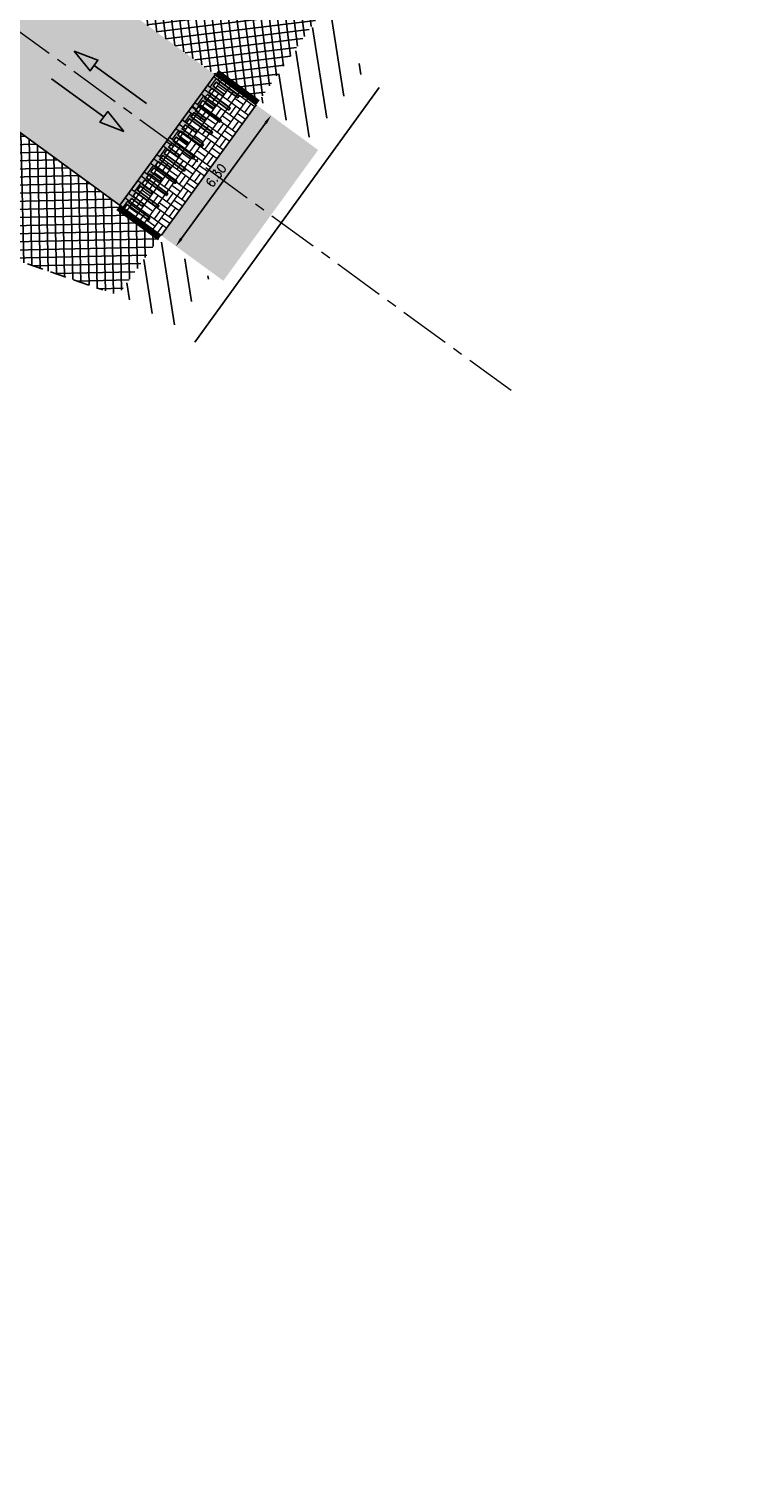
# Model space of a CAD drawing. Header units: metres. Extents: x 183890 to 185675, y 327401 to 328446.
# Tile 45 of 69: x 184260 to 184288, y 327908 to 327965. Entities that reach past the tile are written whole.
import ezdxf

# ---------------------------------------------------------------- set-up
doc = ezdxf.new("R2010")
doc.units = ezdxf.units.M
doc.header["$LTSCALE"] = 0.2
doc.header["$PDMODE"] = 35
doc.header["$PDSIZE"] = 0.2
for name, pattern in [('ACAD_ISO02W100', [15, 12, -3]), ('AM-AS', [16, 10, -2, 2, -2]), ('CENTERx10', [20, 12.5, -2.5, 2.5, -2.5]), ('HIDDEN', [9.525, 6.35, -3.175])]:
    doc.linetypes.add(name, pattern=pattern)
doc.layers.add('N-WE-AM-AS-G', color=10, linetype='AM-AS', lineweight=18)
doc.layers.add('N-WE-VH-VERHARDING_BETONSTRAATSTEEN-A', color=252, linetype='Continuous', lineweight=18)
for name, color, linetype in [('O_WEG_L_DETAIL', 7, 'Continuous'), ('O_WEGEN_A_ASFALT', 252, 'Continuous'), ('O_WEGEN_A_KEITJES', 253, 'Continuous'), ('O_WEGEN_A_RIJWEG_GEB KL', 253, 'Continuous'), ('O_WEGEN_A_TROTTOIR', 252, 'Continuous'), ('O_WEGEN_HERSTRATEN', 253, 'Continuous'), ('O_WEGEN_L_2STREK', 3, 'Continuous'), ('O_WEGEN_L_HARDSTEENBAND200', 1, 'CENTERx10'), ('O_WEGEN_L_OB 60x200', 2, 'HIDDEN'), ('O_WEGEN_L_RIJRICHTING', 3, 'Continuous'), ('O_WEGEN_L_TB18-20', 1, 'ACAD_ISO02W100'), ('O_WEGEN_T_MAATVOERING', 1, 'Continuous'), ('Z_ZZZ_Z_WERKGRENS', 3, 'FENCELINE2')]:
    doc.layers.add(name, color=color, linetype=linetype)
doc.styles.add('ROMANS', font='romans.shx', dxfattribs={"width": 0.9})
doc.linetypes.add('FENCELINE2', pattern='A,6.35,-2.54,[132,ltypeshp.shx,S=2.54,R=0,X=-2.54,Y=0],-2.54,25.4', length=36.83)
doc.dimstyles.new('1_200', dxfattribs={"dimscale": 0.2, "dimtxt": 1.8, "dimasz": 1.8, "dimexe": 1.8, "dimexo": 0.625, "dimgap": 0.9, "dimtad": 1, "dimlfac": -1, "dimzin": 0, "dimdsep": 46, "dimtxsty": 'ROMANS', "dimcen": 0.9, "dimse1": 1, "dimse2": 1, "dimadec": 0, "dimazin": 0, "dimtfac": 1, "dimtix": 1, "dimtofl": 0, "dimtmove": 2, "dimatfit": 3, "dimfxl": 1, "dimtolj": 1, "dimtzin": 0, "dimarcsym": 0})
pattern_1 = [(98.8976, (184271.46516, 327949.2441), (-0.784198, -0.12277), [])]

# ---------------------------------------------------------------- blocks, each defined once
blk = doc.blocks.new('*D84')
at = {"layer": 'Defpoints', "color": 0, "transparency": 16777216}
for p in [(184267.627, 327962.911), (184269.82, 327961.311), (184263.899, 327957.799)]:
    blk.add_point(p, dxfattribs=at)
at = {"layer": 'O_WEGEN_T_MAATVOERING', "color": 0, "lineweight": -2, "transparency": 16777216}
blk.add_line((184266.304, 327956.49), (184269.608, 327961.021), dxfattribs=at)
at = {"layer": 'O_WEGEN_T_MAATVOERING', "color": 0, "transparency": 16777216}
for points in [[(184269.559, 327961.056), (184269.656, 327960.985), (184269.82, 327961.311)], [(184266.255, 327956.526), (184266.352, 327956.455), (184266.092, 327956.199)]]:
    blk.add_solid(points, dxfattribs=at)
at = {"layer": 'O_WEGEN_T_MAATVOERING', "color": 0, "transparency": 16777216, "insert": (184267.665, 327958.968), "char_height": 0.36, "attachment_point": 5, "rotation": 53.8984, "style": 'ROMANS'}
blk.add_mtext('\\A1;6.30', dxfattribs=at)

msp = doc.modelspace()

# ---------------------------------------------------------------- hatches: boundary and pattern name
at = {"layer": 'N-WE-VH-VERHARDING_BETONSTRAATSTEEN-A'}
h = msp.add_hatch(dxfattribs=at)
h.set_pattern_fill('AVH-BSS_KEIFORMAAT_BLOK', color=256, scale=2, angle=144.0431, pattern_type=2)
h.set_pattern_definition([(144.04307, (184196.9106, 328391.30723), (-0.2466143, -0.3399726), []), (144.04307, (184196.7873, 328391.13724), (-0.58658693, -0.0933583), [0.42, -0.42]), (234.04307, (184196.9106, 328391.30723), (0.3399726, -0.2466143), []), (234.04307, (184197.0806, 328391.18392), (0.0933583, -0.58658693), [0.42, -0.42])])
h.paths.add_polyline_path([(184263.899, 327957.799), (184267.627, 327962.912), (184269.243, 327961.733), (184265.523, 327956.632)])
at = {"layer": 'O_WEG_L_DETAIL'}
h = msp.add_hatch(color=256, dxfattribs=at)
h.dxf.hatch_style = 1
h.paths.add_polyline_path([(184267.795, 327962.789), (184267.627, 327962.911), (184266.343, 327961.151), (184266.511, 327961.029), (184266.624, 327961.183), (184267.463, 327960.571), (184267.521, 327960.655), (184266.682, 327961.263), (184266.799, 327961.423), (184267.219, 327961.117), (184267.277, 327961.197), (184266.857, 327961.503), (184266.974, 327961.663), (184267.813, 327961.051), (184267.872, 327961.131), (184267.032, 327961.743), (184267.149, 327961.903), (184267.568, 327961.597), (184267.627, 327961.677), (184267.207, 327961.983), (184267.324, 327962.143), (184268.163, 327961.53), (184268.221, 327961.61), (184267.382, 327962.223), (184267.499, 327962.383), (184267.918, 327962.076), (184267.977, 327962.156), (184267.557, 327962.462), (184267.673, 327962.622), (184268.513, 327962.01), (184268.571, 327962.09), (184267.732, 327962.702)])
h = msp.add_hatch(color=256, dxfattribs=at)
h.dxf.hatch_style = 1
h.paths.add_polyline_path([(184266.727, 327961.677), (184266.895, 327961.554), (184266.861, 327961.508), (184267.281, 327961.202), (184267.223, 327961.122), (184266.803, 327961.429), (184266.686, 327961.269), (184267.526, 327960.656), (184267.467, 327960.576), (184266.628, 327961.189), (184266.511, 327961.029), (184266.931, 327960.723), (184266.873, 327960.643), (184266.453, 327960.949), (184266.336, 327960.789), (184267.176, 327960.177), (184267.118, 327960.097), (184266.278, 327960.709), (184266.162, 327960.549), (184266.581, 327960.243), (184266.523, 327960.163), (184266.103, 327960.469), (184265.987, 327960.309), (184266.826, 327959.697), (184266.768, 327959.617), (184265.928, 327960.229), (184265.812, 327960.069), (184266.231, 327959.763), (184266.173, 327959.683), (184265.753, 327959.989), (184265.637, 327959.829), (184266.476, 327959.221), (184266.418, 327959.137), (184265.578, 327959.75), (184265.462, 327959.59), (184265.882, 327959.284), (184265.823, 327959.204), (184265.404, 327959.51), (184265.287, 327959.35), (184266.126, 327958.738), (184266.068, 327958.658), (184265.229, 327959.27), (184265.112, 327959.11), (184265.532, 327958.804), (184265.473, 327958.724), (184265.054, 327959.03), (184264.937, 327958.87), (184265.777, 327958.258), (184265.718, 327958.178), (184264.879, 327958.79), (184264.786, 327958.664), (184264.762, 327958.63), (184265.182, 327958.324), (184265.124, 327958.244), (184264.704, 327958.55), (184264.587, 327958.39), (184265.427, 327957.778), (184265.368, 327957.698), (184264.529, 327958.31), (184264.412, 327958.15), (184264.832, 327957.844), (184264.774, 327957.764), (184264.354, 327958.071), (184264.237, 327957.911), (184265.076, 327957.302), (184265.019, 327957.218), (184264.179, 327957.831), (184264.066, 327957.676), (184263.899, 327957.799), (184264.619, 327958.786), (184265.994, 327960.672)])
at = {"layer": 'O_WEGEN_A_ASFALT'}
msp.add_hatch(color=256, dxfattribs=at).paths.add_polyline_path([(184269.243, 327961.733), (184271.667, 327959.966), (184267.951, 327954.843), (184265.515, 327956.62)])
at = {"layer": 'O_WEGEN_A_KEITJES'}
h = msp.add_hatch(dxfattribs=at)
h.set_pattern_fill('HONEY', color=256, scale=0.1, style=0)
h.set_pattern_definition([(0, (184240.98364, 327959.83652), (0.47625, 0.274963), [0.3175, -0.635]), (120, (184240.98364, 327959.83652), (-0.47625, 0.274963), [0.3175, -0.635]), (60, (184240.98364, 327959.83652), (1e-09, 0.5499261), [-0.635, 0.3175])])
edge = h.paths.add_edge_path()
edge.add_arc((184238.896, 327965.108), 5.033, -35.8448, 17.9975, ccw=False)
edge.add_arc((184252.024, 327970.044), 12, 221.0626, 239.7301)
edge.add_arc((184249.636, 327956.221), 5.037, 82.9854, 136.6254, ccw=False)
edge.add_arc((184252.024, 327970.044), 9, 258.6434, 376.8884)
edge.add_arc((184265.364, 327974.326), 5.014, 141.2407, 199.4229, ccw=False)
edge.add_arc((184252.024, 327970.044), 12, 38.1976, 56.7144)
edge.add_arc((184255.133, 327983.75), 5.059, 259.0513, 313.4089, ccw=False)
edge.add_arc((184252.024, 327970.044), 9, 76.1873, 98.0937)
edge.add_arc((184250.052, 327983.905), 5, 231.7487, 278.0937, ccw=False)
edge.add_line((184246.957, 327979.978), (184246.229, 327980.552))
edge.add_arc((184252.024, 327970.044), 12, 118.875, 156.9254)
edge.add_arc((184238.039, 327970.706), 5, -2.7105, 53.9225, ccw=False)
edge.add_arc((184252.024, 327970.044), 9, 177.2895, 202.0622)
at = {"layer": 'O_WEGEN_A_RIJWEG_GEB KL'}
h = msp.add_hatch(color=256, dxfattribs=at)
edge = h.paths.add_edge_path()
edge.add_line((184267.628, 327962.912), (184265.62, 327964.377))
edge.add_line((184265.62, 327964.377), (184261.277, 327967.532))
edge.add_line((184261.277, 327967.532), (184260.765, 327967.904))
edge.add_arc((184252.024, 327970.044), 9, 305.1508, 346.2449, ccw=False)
edge.add_line((184257.205, 327962.685), (184259.726, 327960.842))
edge.add_line((184259.726, 327960.842), (184261.846, 327959.295))
edge.add_line((184261.846, 327959.295), (184262.642, 327958.715))
edge.add_line((184262.642, 327958.715), (184263.899, 327957.799))
edge.add_line((184263.899, 327957.799), (184267.628, 327962.912))
at = {"layer": 'O_WEGEN_A_TROTTOIR'}
h = msp.add_hatch(dxfattribs=at)
h.set_pattern_fill('ANSI37', color=256, scale=0.1, style=0)
h.set_pattern_definition([(97.00933, (184232.48636, 327976.8643), (-0.3151271, -0.03874484), []), (187.00933, (184232.48636, 327976.8643), (0.03874484, -0.3151271), [])])
edge = h.paths.add_edge_path()
edge.add_line((184262.723, 327975.906), (184329.023, 328047.881))
edge.add_line((184329.023, 328047.881), (184332.453, 328046.052))
edge.add_line((184332.453, 328046.052), (184330.891, 328044.354))
edge.add_line((184330.891, 328044.354), (184324.983, 328041.32))
edge.add_line((184324.983, 328041.32), (184319.013, 328035.192))
edge.add_line((184319.013, 328035.192), (184311.863, 328027.238))
edge.add_line((184311.863, 328027.238), (184308.046, 328023.093))
edge.add_line((184308.046, 328023.093), (184299.839, 328014.194))
edge.add_line((184299.839, 328014.194), (184292.244, 328005.947))
edge.add_line((184292.244, 328005.947), (184278.937, 327991.51))
edge.add_line((184278.937, 327991.51), (184271.938, 327983.915))
edge.add_line((184271.938, 327983.915), (184269.741, 327979.777))
edge.add_line((184269.741, 327979.777), (184269.565, 327979.318))
edge.add_line((184269.565, 327979.318), (184270.217, 327968.364))
edge.add_line((184270.217, 327968.364), (184271.979, 327965.632))
edge.add_line((184271.979, 327965.632), (184269.359, 327961.897))
edge.add_line((184269.359, 327961.897), (184267.745, 327963.073))
edge.add_line((184267.745, 327963.073), (184267.628, 327962.912))
edge.add_line((184267.628, 327962.912), (184263.503, 327965.914))
edge.add_arc((184252.024, 327970.044), 12.2, 340.2151, 388.7195)
h = msp.add_hatch(dxfattribs=at)
h.set_pattern_fill('ANSI37', color=256, scale=0.1, style=0)
h.set_pattern_definition([(91.25158, (184175.12587, 327907.19572), (-0.3174243, -0.006935), []), (181.25158, (184175.12587, 327907.19572), (0.006935, -0.3174243), [])])
edge = h.paths.add_edge_path()
edge.add_line((184247.872, 327958.785), (184246.055, 327956.825))
edge.add_line((184246.055, 327956.825), (184200.796, 327907.995))
edge.add_line((184200.796, 327907.995), (184199.329, 327909.354))
edge.add_line((184199.329, 327909.354), (184197.562, 327907.447))
edge.add_arc((184201.227, 327904.046), 5, 137.1403, 226.6213)
edge.add_line((184197.793, 327900.412), (184199.739, 327898.573))
edge.add_line((184199.739, 327898.573), (184199.876, 327898.719))
edge.add_line((184199.876, 327898.719), (184202.251, 327896.498))
edge.add_line((184202.251, 327896.498), (184203.012, 327897.324))
edge.add_line((184203.012, 327897.324), (184200.306, 327899.821))
edge.add_line((184200.306, 327899.821), (184199.827, 327900.182))
edge.add_arc((184201.861, 327902.387), 3, 136.4537, 227.3089, ccw=False)
edge.add_line((184199.686, 327904.454), (184226.284, 327932.436))
edge.add_line((184226.284, 327932.436), (184244.863, 327952.204))
edge.add_line((184244.863, 327952.204), (184249.472, 327955.348))
edge.add_line((184249.472, 327955.348), (184257.573, 327956.431))
edge.add_line((184257.573, 327956.431), (184263.828, 327954.28))
edge.add_line((184263.828, 327954.28), (184265.515, 327956.62))
edge.add_line((184265.515, 327956.62), (184259.726, 327960.842))
edge.add_arc((184252.024, 327970.044), 12, 256.9461, 309.9292, ccw=False)
edge.add_arc((184252.024, 327970.044), 12, 249.7588, 256.9461, ccw=False)
at = {"layer": 'O_WEGEN_HERSTRATEN'}
h = msp.add_hatch(dxfattribs=at)
h.set_pattern_fill('ANSI31', color=256, scale=0.25, style=0)
h.set_pattern_definition(pattern_1)
h.paths.add_polyline_path([(184271.381, 327960.422), (184269.361, 327961.895), (184272.184, 327965.764), (184272.563, 327964.857), (184273.332, 327963.232), (184273.438, 327963.048), (184271.964, 327961.166)])
h = msp.add_hatch(dxfattribs=at)
h.set_pattern_fill('ANSI31', color=256, scale=0.25, style=0)
h.set_pattern_definition(pattern_1)
h.paths.add_polyline_path([(184265.397, 327956.458), (184267.425, 327954.979), (184266.794, 327954.159), (184265.993, 327953.059), (184264.251, 327954.109), (184263.828, 327954.28)])
at = {"layer": 'O_WEGEN_L_RIJRICHTING'}
for points in [[(184262.103, 327963.839), (184262.733, 327963.063), (184263.037, 327963.482)], [(184264.052, 327960.691), (184263.422, 327961.467), (184263.118, 327961.048)]]:
    msp.add_hatch(color=256, dxfattribs=at).paths.add_polyline_path(points)

# ---------------------------------------------------------------- linework, layer by layer
at = {"layer": 'N-WE-AM-AS-G', "flags": 128}
msp.add_lwpolyline([(184279.228, 327950.541), (184256.061, 327967.435)], dxfattribs=at)
at = {"layer": 'O_WEG_L_DETAIL'}
msp.add_lwpolyline([(184267.795, 327962.789), (184267.732, 327962.702), (184268.571, 327962.09), (184268.513, 327962.01), (184267.673, 327962.622), (184267.557, 327962.462), (184267.977, 327962.156), (184267.918, 327962.076), (184267.499, 327962.383), (184267.382, 327962.223), (184268.221, 327961.61), (184268.163, 327961.53), (184267.324, 327962.143), (184267.231, 327962.016), (184267.207, 327961.983), (184267.627, 327961.677), (184267.568, 327961.597), (184267.149, 327961.903), (184267.032, 327961.743), (184267.872, 327961.131), (184267.813, 327961.051), (184266.974, 327961.663), (184266.857, 327961.503), (184267.277, 327961.197), (184267.219, 327961.117), (184266.799, 327961.423), (184266.682, 327961.263), (184267.521, 327960.655), (184267.463, 327960.571), (184266.624, 327961.183), (184266.511, 327961.029), (184266.343, 327961.151), (184267.063, 327962.139), (184267.627, 327962.911)], dxfattribs=at)
msp.add_lwpolyline([(184266.727, 327961.677), (184266.895, 327961.554), (184266.861, 327961.508), (184267.281, 327961.202), (184267.223, 327961.122), (184266.803, 327961.429), (184266.686, 327961.269), (184267.526, 327960.656), (184267.467, 327960.576), (184266.628, 327961.189), (184266.511, 327961.029), (184266.931, 327960.723), (184266.873, 327960.643), (184266.453, 327960.949), (184266.336, 327960.789), (184267.176, 327960.177), (184267.118, 327960.097), (184266.278, 327960.709), (184266.162, 327960.549), (184266.581, 327960.243), (184266.523, 327960.163), (184266.103, 327960.469), (184265.987, 327960.309), (184266.826, 327959.697), (184266.768, 327959.617), (184265.928, 327960.229), (184265.812, 327960.069), (184266.231, 327959.763), (184266.173, 327959.683), (184265.753, 327959.989), (184265.637, 327959.829), (184266.476, 327959.221), (184266.418, 327959.137), (184265.578, 327959.75), (184265.462, 327959.59), (184265.882, 327959.284), (184265.823, 327959.204), (184265.404, 327959.51), (184265.287, 327959.35), (184266.126, 327958.738), (184266.068, 327958.658), (184265.229, 327959.27), (184265.112, 327959.11), (184265.532, 327958.804), (184265.473, 327958.724), (184265.054, 327959.03), (184264.937, 327958.87), (184265.777, 327958.258), (184265.718, 327958.178), (184264.879, 327958.79), (184264.786, 327958.664), (184264.762, 327958.63), (184265.182, 327958.324), (184265.124, 327958.244), (184264.704, 327958.55), (184264.587, 327958.39), (184265.427, 327957.778), (184265.368, 327957.698), (184264.529, 327958.31), (184264.412, 327958.15), (184264.832, 327957.844), (184264.774, 327957.764), (184264.354, 327958.071), (184264.237, 327957.911), (184265.076, 327957.302), (184265.019, 327957.218), (184264.179, 327957.831), (184264.066, 327957.676), (184263.899, 327957.799), (184264.619, 327958.786), (184265.994, 327960.672)], close=True, dxfattribs=at)
at = {"layer": 'O_WEGEN_L_2STREK', "linetype": 'Continuous'}
msp.add_line((184265.515, 327956.62), (184257.666, 327962.344), dxfattribs=at)
at = {"layer": 'O_WEGEN_L_HARDSTEENBAND200', "linetype": 'Continuous'}
msp.add_line((184265.397, 327956.458), (184263.781, 327957.637), dxfattribs=at)
at = {"layer": 'O_WEGEN_L_OB 60x200', "ltscale": 0.5}
msp.add_lwpolyline([(184199.686, 327904.454), (184232.473, 327938.948), (184244.863, 327952.204), (184249.472, 327955.348), (184257.573, 327956.431), (184263.23, 327954.485)], dxfattribs=at)
at = {"layer": 'O_WEGEN_L_RIJRICHTING'}
for points in [[(184262.103, 327963.839), (184262.733, 327963.063), (184263.037, 327963.482)], [(184264.052, 327960.691), (184263.422, 327961.467), (184263.118, 327961.048)]]:
    msp.add_lwpolyline(points, close=True, dxfattribs=at)
for points in [[(184264.937, 327961.786), (184262.885, 327963.273)], [(184261.218, 327962.745), (184263.27, 327961.258)]]:
    msp.add_lwpolyline(points, dxfattribs=at)
at = {"layer": 'O_WEGEN_L_TB18-20', "linetype": 'Continuous', "ltscale": 0.5}
for points in [[(184267.627, 327962.912), (184263.899, 327957.799)], [(184269.243, 327961.733), (184265.515, 327956.62)]]:
    msp.add_lwpolyline(points, dxfattribs=at)
at = {"layer": 'O_WEGEN_L_TB18-20', "ltscale": 0.5, "const_width": 0.2, "flags": 128}
for points in [[(184267.686, 327962.993), (184269.302, 327961.814)], [(184265.456, 327956.539), (184263.84, 327957.718)]]:
    msp.add_lwpolyline(points, dxfattribs=at)
at = {"layer": 'O_WEGEN_L_TB18-20', "linetype": 'Continuous', "ltscale": 0.5, "flags": 128}
for points in [[(184267.627, 327962.912), (184269.243, 327961.733)], [(184267.745, 327963.073), (184269.361, 327961.895)]]:
    msp.add_lwpolyline(points, dxfattribs=at)
at = {"layer": 'Z_ZZZ_Z_WERKGRENS', "ltscale": 0.2}
msp.add_lwpolyline([(184274.058, 327962.409), (184266.829, 327952.445)], dxfattribs=at)

# ---------------------------------------------------------------- dimensions: what is measured, and where the dimension line sits
at = {"layer": 'O_WEGEN_T_MAATVOERING'}
dim = msp.add_aligned_dim(p1=(184263.899, 327957.799), p2=(184267.627, 327962.911), distance=-2.714, text='6.30', dimstyle='1_200', dxfattribs=at)
dim.commit()
dim.dimension.update_dxf_attribs({"geometry": '*D84', "text_midpoint": (184267.665, 327958.968)})

doc.saveas('drawing.dxf')
